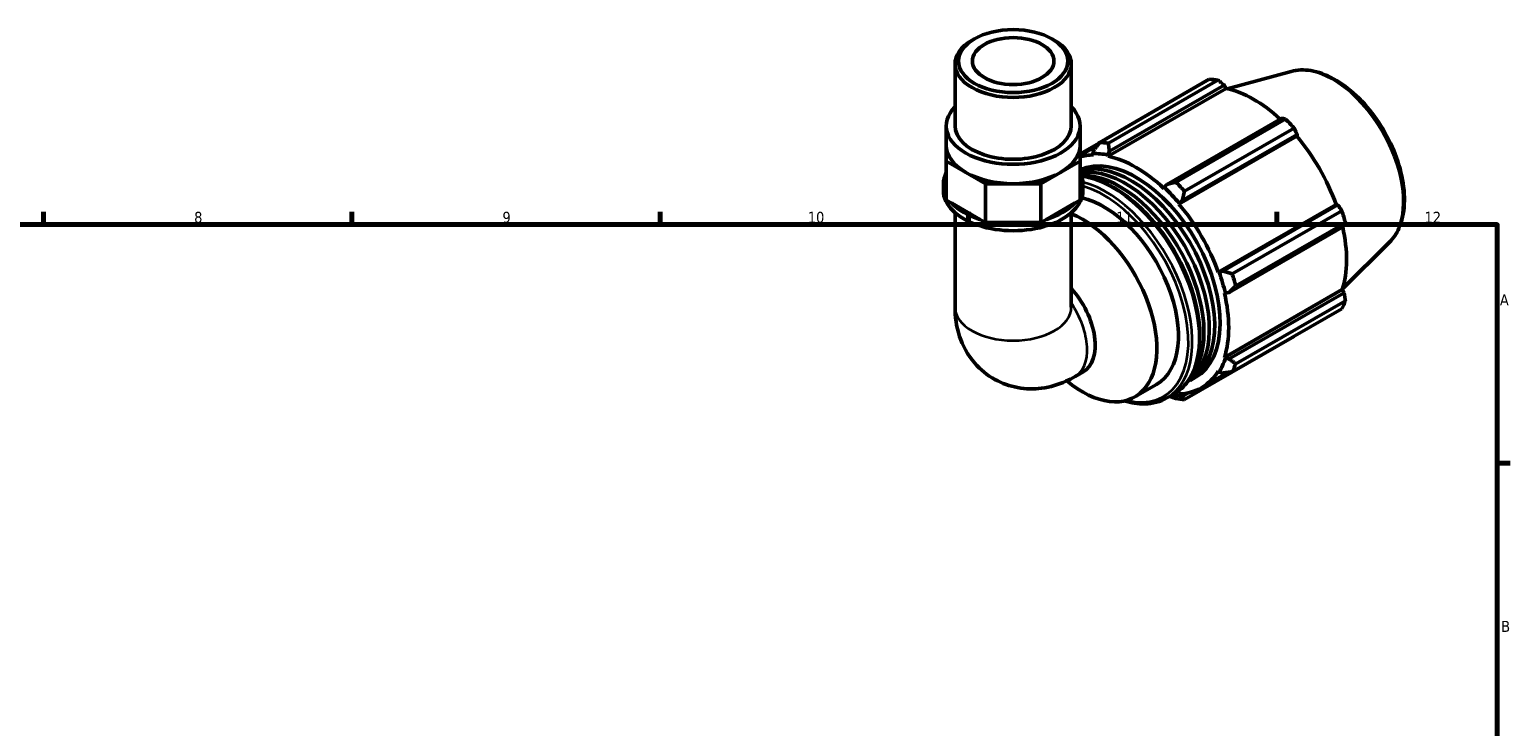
# Model space of a CAD drawing. Header units: millimetres. Extents: x 0 to 908, y 0 to 920.
# Tile 7 of 7: x 487 to 824, y 460 to 618. Entities that reach past the tile are written whole.
import ezdxf

# ---------------------------------------------------------------- set-up
doc = ezdxf.new("R2010")
doc.units = ezdxf.units.MM
for name, color, linetype, lineweight in [('Border (ISO)', 7, 'Continuous', 70), ('Visible (ISO)', 7, 'Continuous', 50), ('Visible Narrow (ISO)', 7, 'Continuous', 35)]:
    doc.layers.add(name, color=color, linetype=linetype, lineweight=lineweight)
doc.styles.add('Note Text (ISO)', font='tahoma.ttf')

# ---------------------------------------------------------------- blocks, each defined once
blk = doc.blocks.new('Borders Default Border')
at = {"layer": 'Border (ISO)'}
for p, q in [((490.58, 574), (490.58, 576.9)), ((560.67, 574), (560.67, 576.9)), ((630.75, 574), (630.75, 576.9)), ((700.83, 574), (700.83, 576.9)), ((770.92, 574), (770.92, 576.9)), ((821, 519.75), (823.9, 519.75))]:
    blk.add_line(p, q, dxfattribs=at)
at = {"layer": 'Border (ISO)', "flags": 128}
blk.add_lwpolyline([(20, 20), (20, 574), (821, 574), (821, 20), (20, 20)], dxfattribs=at)
at = {"layer": 'Border (ISO)', "color": 232, "true_color": 0xca0064, "char_height": 2.5, "attachment_point": 7, "style": 'Note Text (ISO)'}
for s, insert in [('8', (524.81, 574.34)), ('9', (594.88, 574.35)), ('10', (664.29, 574.35)), ('11', (734.37, 574.4)), ('12', (804.46, 574.4)), ('A', (821.59, 555.62)), ('B', (821.89, 481.38))]:
    blk.add_mtext(s, dxfattribs=dict(at, insert=insert))

msp = doc.modelspace()

# ---------------------------------------------------------------- linework, layer by layer
at = {"layer": 'Visible (ISO)'}
for p, q in [((702.139, 616.208), (701.576, 615.881)), ((719.781, 616.208), (720.344, 615.881)), ((697.74, 596.451), (697.74, 610.518)), ((724.181, 596.451), (724.181, 610.518)), ((730.625, 592.674), (755.541, 607.023)), ((757.517, 606.831), (732.601, 592.483)), ((774.129, 608.819), (759.636, 604.888)), ((732.577, 589.521), (759.365, 604.947)), ((732.825, 590.648), (758.941, 605.686)), ((758.941, 605.686), (759.365, 604.947)), ((695.757, 592.036), (695.757, 596.451)), ((726.164, 592.036), (726.164, 596.451)), ((772.005, 598.163), (745.89, 583.125)), ((747.924, 583.659), (772.84, 598.007)), ((774.816, 595.923), (749.9, 581.575)), ((730.558, 592.587), (726.164, 590.057)), ((748.622, 578.659), (775.41, 594.085)), ((749.388, 579.435), (775.503, 594.474)), ((775.503, 594.474), (775.41, 594.085)), ((695.757, 592.036), (695.757, 588.41)), ((726.164, 588.41), (726.164, 592.036)), ((726.164, 589.677), (730.03, 591.904)), ((729.327, 590.987), (729.084, 590.142)), ((729.084, 590.142), (729.188, 589.85)), ((732.509, 589.81), (732.825, 590.648)), ((732.577, 589.521), (732.509, 589.81)), ((695.757, 588.41), (700.21, 585.845)), ((695.757, 579.58), (695.757, 588.41)), ((700.21, 585.845), (704.663, 583.281)), ((717.258, 583.281), (721.711, 585.845)), ((721.711, 585.845), (726.164, 588.41)), ((726.164, 579.58), (726.164, 588.41)), ((695.095, 581.735), (695.095, 583.207)), ((704.663, 583.281), (710.96, 583.281)), ((704.663, 574.452), (704.663, 583.281)), ((710.96, 583.281), (717.258, 583.281)), ((717.258, 574.452), (717.258, 583.281)), ((726.825, 581.735), (726.825, 583.207)), ((745.301, 582.443), (745.233, 582.233)), ((745.89, 583.125), (745.301, 582.443)), ((697.005, 578.861), (695.757, 579.58)), ((726.164, 579.58), (724.915, 578.861)), ((748.726, 578.83), (749.388, 579.435)), ((703.414, 575.171), (697.005, 578.861)), ((697.74, 576.685), (697.74, 555.227)), ((724.915, 578.861), (718.506, 575.171)), ((724.181, 576.685), (724.181, 555.227)), ((748.622, 578.659), (748.726, 578.83)), ((757.571, 563.158), (784.359, 578.585)), ((784.741, 578.473), (758.625, 563.435)), ((760.735, 562.808), (785.651, 577.156)), ((784.359, 578.585), (784.741, 578.473)), ((704.663, 574.452), (703.414, 575.171)), ((706.428, 574.452), (704.663, 574.452)), ((715.492, 574.452), (706.428, 574.452)), ((717.258, 574.452), (715.492, 574.452)), ((718.506, 575.171), (717.258, 574.452)), ((760.074, 558.556), (786.19, 573.594)), ((786.469, 574.401), (761.553, 560.053)), ((796.497, 569.977), (785.822, 559.414)), ((757.771, 563.164), (757.571, 563.158)), ((758.625, 563.435), (757.771, 563.164)), ((758.974, 543.799), (785.763, 559.226)), ((785.763, 559.226), (786.19, 558.49)), ((758.974, 558.432), (759.19, 558.386)), ((759.19, 558.386), (760.074, 558.556)), ((786.19, 558.49), (760.074, 543.451)), ((761.553, 542.336), (786.469, 556.684)), ((785.651, 554.871), (760.735, 540.523)), ((749.9, 534.235), (774.816, 548.583)), ((759.19, 543.596), (758.974, 543.799)), ((760.074, 543.451), (759.19, 543.596)), ((725.036, 539.431), (726.85, 540.475)), ((751.156, 538.565), (752.381, 539.271)), ((753.756, 536.883), (759.873, 540.406)), ((757.571, 540.69), (757.771, 540.453)), ((757.771, 540.453), (758.625, 540.241)), ((738.625, 534.817), (743.528, 537.64)), ((745.897, 534.573), (747.443, 535.463)), ((748.726, 535.204), (748.622, 535.496)), ((749.388, 534.88), (748.726, 535.204)), ((750.969, 535.791), (749.388, 534.88))]:
    msp.add_line(p, q, dxfattribs=at)
for major_axis in [(12.427, 0), (9.254, 0)]:
    msp.add_ellipse((710.96, 611.167), major_axis=major_axis, ratio=0.5758617, dxfattribs=at)
for centre, major_axis, ratio, start_param, end_param in [((710.96, 610.518), (-13.22, 0), 0.5758617, 5.5016397, 10.2063236), ((765.179, 577.803), (-15.969, 27.731), 0.5780931, 5.8451561, 5.9396837), ((765.693, 578.099), (14.851, -25.79), 0.5780931, 2.0696433, 2.6635608), ((710.96, 596.451), (-15.204, 0), 0.5758617, 5.7667102, 9.9412531), ((710.96, 596.451), (-13.22, 0), 0.5758617, 0, 3.1415927), ((765.179, 577.803), (15.969, -27.731), 0.5780931, 1.9181653, 2.0126929), ((740.263, 563.455), (-15.969, 27.731), 0.5780931, 5.8451561, 5.9396837), ((765.693, 578.099), (14.851, -25.79), 0.5780931, 1.2672974, 1.8781627), ((710.96, 592.036), (-15.204, 0), 0.5758617, 0, 0.7853982), ((710.96, 592.036), (15.204, 0), 0.5758617, 5.4977871, 6.2831853), ((738.905, 562.673), (-13.476, 23.402), 0.5780931, 3.1415927, 6.2302287), ((738.905, 562.673), (-14.851, 25.79), 0.5780931, 5.9796864, 6.1500818), ((738.905, 562.673), (-15.011, 26.067), 0.5780931, 5.8051535, 5.9796864), ((738.905, 562.673), (-14.851, 25.79), 0.5780931, 5.1942882, 5.8051535), ((710.96, 583.207), (-15.865, 0), 0.5758617, 5.9934983, 6.5728723), ((710.96, 592.036), (15.204, 0), 0.5758617, 3.9269908, 4.712389), ((710.96, 592.036), (15.204, 0), 0.5758617, 4.712389, 5.4977871), ((737.679, 561.967), (-13.476, 23.402), 0.5780931, 3.096576, 6.1470548), ((710.96, 583.207), (15.865, 0), 0.5758617, 5.9934983, 6.5728723), ((736.454, 561.261), (-13.476, 23.402), 0.5780931, 3.1873373, 6.067894), ((735.228, 560.556), (-13.476, 23.402), 0.5780931, 3.3532064, 5.9782032), ((738.905, 562.673), (15.011, -26.067), 0.5780931, 1.8781627, 2.0526956), ((740.263, 563.455), (-15.969, 27.731), 0.5780931, 5.059758, 5.1542856), ((710.96, 581.735), (-15.865, 0), 0.5758617, 0, 3.1415927), ((731.551, 558.438), (11.977, -20.798), 0.5780931, 0, 2.6567824), ((710.96, 583.207), (15.865, 0), 0.5758617, 3.6373038, 4.2166778), ((710.96, 583.207), (15.865, 0), 0.5758617, 5.2081001, 5.7874741), ((726.648, 555.615), (11.977, -20.798), 0.5780931, 5.2907023, 8.78725), ((738.905, 562.673), (-14.851, 25.79), 0.5780931, 4.4088901, 5.0197553), ((765.179, 577.803), (15.969, -27.731), 0.5780931, 1.1327672, 1.2272947), ((710.96, 583.207), (15.865, 0), 0.5758617, 4.422702, 5.002076), ((765.693, 578.099), (14.851, -25.79), 0.5780931, 0.4818993, 1.0759774), ((738.905, 562.673), (15.011, -26.067), 0.5780931, 1.0927645, 1.2672974), ((740.263, 563.455), (-15.969, 27.731), 0.5780931, 4.2743598, 4.3688874), ((720.253, 551.932), (6.597, -11.457), 0.5780931, 0, 1.9244822), ((738.905, 562.673), (-14.851, 25.79), 0.5780931, 3.6234919, 4.2343571), ((765.179, 577.803), (15.969, -27.731), 0.5780931, 0.347369, 0.4418966), ((738.905, 562.673), (15.011, -26.067), 0.5780931, 0.3073663, 0.4818993), ((740.263, 563.455), (15.969, -27.731), 0.5780931, 0.347369, 0.4418966), ((738.905, 562.673), (14.851, -25.79), 0.5780931, 5.9796864, 6.5905516), ((738.905, 562.673), (15.011, -26.067), 0.5780931, 5.8948269, 5.9796864), ((740.263, 563.455), (15.969, -27.731), 0.5780931, 5.8451561, 5.9396837)]:
    msp.add_ellipse(centre, major_axis=major_axis, ratio=ratio, start_param=start_param, end_param=end_param, dxfattribs=at)
for points, knots in [([(774.129, 608.819), (775.534, 609.2), (777.052, 609.248), (780.301, 608.721), (782.042, 608.085), (785.544, 606.171), (787.304, 604.865), (790.62, 601.743), (792.176, 599.928), (794.934, 595.979), (796.138, 593.847), (798.084, 589.467), (798.826, 587.221), (799.768, 582.814), (799.966, 580.656), (799.764, 576.635), (799.365, 574.771), (798.108, 571.936), (797.387, 570.858), (796.497, 569.977)], [5.6508865, 5.6508865, 5.6508865, 5.6508865, 5.9396218, 5.9396218, 6.2578392, 6.2578392, 6.5894607, 6.5894607, 6.9204191, 6.9204191, 7.2497497, 7.2497497, 7.579163, 7.579163, 7.9102965, 7.9102965, 8.2416217, 8.2416217, 8.4901479, 8.4901479, 8.4901479, 8.4901479]), ([(726.523, 584.98), (727.871, 584.823), (729.266, 584.465), (732.788, 583.102), (734.937, 581.864), (739.113, 578.675), (741.139, 576.723), (744.863, 572.31), (746.561, 569.851), (749.462, 564.672), (750.664, 561.953), (752.455, 556.522), (753.043, 553.811), (753.536, 548.663), (753.441, 546.226), (752.559, 541.881), (751.774, 539.969), (749.784, 537.186), (748.695, 536.184), (747.443, 535.463)], [5.905034, 5.905034, 5.905034, 5.905034, 6.1211348, 6.1211348, 6.4442603, 6.4442603, 6.768043, 6.768043, 7.0911746, 7.0911746, 7.4140542, 7.4140542, 7.7372565, 7.7372565, 8.0611025, 8.0611025, 8.3837738, 8.3837738, 8.6413135, 8.6413135, 8.6413135, 8.6413135]), ([(697.74, 555.227), (697.74, 553.124), (698.011, 550.891), (699.475, 546.525), (700.575, 544.4), (703.485, 541.043), (705.059, 539.741), (708.451, 537.866), (710.228, 537.252), (713.855, 536.592), (715.691, 536.585), (719.439, 537.056), (721.283, 537.632), (723.669, 538.687), (724.369, 539.046), (725.036, 539.431)], [3.1415927, 3.1415927, 3.1415927, 3.1415927, 3.4557519, 3.4557519, 3.7308719, 3.7308719, 3.9390517, 3.9390517, 4.132108, 4.132108, 4.3410756, 4.3410756, 4.5974913, 4.5974913, 4.712389, 4.712389, 4.712389, 4.712389]), ([(745.897, 534.573), (744.408, 533.716), (742.692, 533.26), (739.376, 533.186), (737.818, 533.419), (736.227, 533.902)], [2.3581282, 2.3581282, 2.3581282, 2.3581282, 2.66427512, 2.66427512, 2.91026765, 2.91026765, 2.91026765, 2.91026765])]:
    msp.add_open_spline(points, degree=3, knots=knots, dxfattribs=at)
for points, weights in [([(758.941, 605.686), (758.246, 606.249), (757.517, 606.831)], [1.00206317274, 1.00143988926, 1]), ([(772.84, 598.007), (772.417, 598.088), (772.005, 598.163)], [1, 1.00143988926, 1.00206317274]), ([(775.503, 594.474), (775.169, 595.185), (774.816, 595.923)], [1.00206317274, 1.00143988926, 1]), ([(730.625, 592.674), (729.954, 591.808), (729.327, 590.987)], [1.01887259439, 1.01329853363, 1.00693231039]), ([(732.825, 590.648), (732.707, 591.542), (732.601, 592.483)], [1.00693231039, 1.01329853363, 1.01887259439]), ([(747.924, 583.659), (746.877, 583.381), (745.89, 583.125)], [1.01887259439, 1.01329853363, 1.00693231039]), ([(749.388, 579.435), (749.63, 580.478), (749.9, 581.575)], [1.00693231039, 1.01329853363, 1.01887259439]), ([(785.651, 577.156), (785.189, 577.83), (784.741, 578.473)], [1, 1.00143988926, 1.00206317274]), ([(786.19, 573.594), (786.329, 573.991), (786.469, 574.401)], [1.00206317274, 1.00143988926, 1]), ([(760.735, 562.808), (759.65, 563.123), (758.625, 563.435)], [1.01887259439, 1.01329853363, 1.00693231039]), ([(760.074, 558.556), (760.79, 559.284), (761.553, 560.053)], [1.00693231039, 1.01329853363, 1.01887259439]), ([(786.469, 556.684), (786.329, 557.607), (786.19, 558.49)], [1, 1.00143988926, 1.00206317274]), ([(774.816, 548.583), (774.833, 548.618), (774.851, 548.652)], [1, 1.00007256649, 1.00014305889]), ([(761.553, 542.336), (760.79, 542.9), (760.074, 543.451)], [1.01887259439, 1.01329853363, 1.00693231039]), ([(758.625, 540.241), (759.65, 540.374), (760.735, 540.523)], [1.00693231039, 1.01329853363, 1.01887259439]), ([(746.559, 534.955), (747.229, 534.692), (747.924, 534.427)], [1.01109997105, 1.01516182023, 1.01887259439]), ([(749.9, 534.235), (749.63, 534.559), (749.388, 534.88)], [1.01887259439, 1.01329853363, 1.00693231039])]:
    msp.add_rational_spline(points, weights, degree=2, dxfattribs=at)
at = {"layer": 'Visible Narrow (ISO)'}
for centre, major_axis, ratio, start_param, end_param in [((783.603, 588.413), (-11.313, 19.645), 0.5780931, 3.2927583, 6.1320197), ((733.55, 559.589), (13.893, -24.126), 0.5780931, 0, 2.7215403), ((732.004, 558.699), (13.893, -24.126), 0.5780931, 0, 2.6252986), ((731.551, 558.438), (13.574, -23.571), 0.5780931, 5.7737913, 8.8895942), ((718.439, 550.887), (6.597, -11.457), 0.5780931, 0, 1.6967392), ((710.96, 555.227), (13.22, 0), 0.5758617, 3.1415927, 6.2831853)]:
    msp.add_ellipse(centre, major_axis=major_axis, ratio=ratio, start_param=start_param, end_param=end_param, dxfattribs=at)

# ---------------------------------------------------------------- block references
msp.add_blockref('Borders Default Border', (0, 0))

doc.saveas('drawing.dxf')
